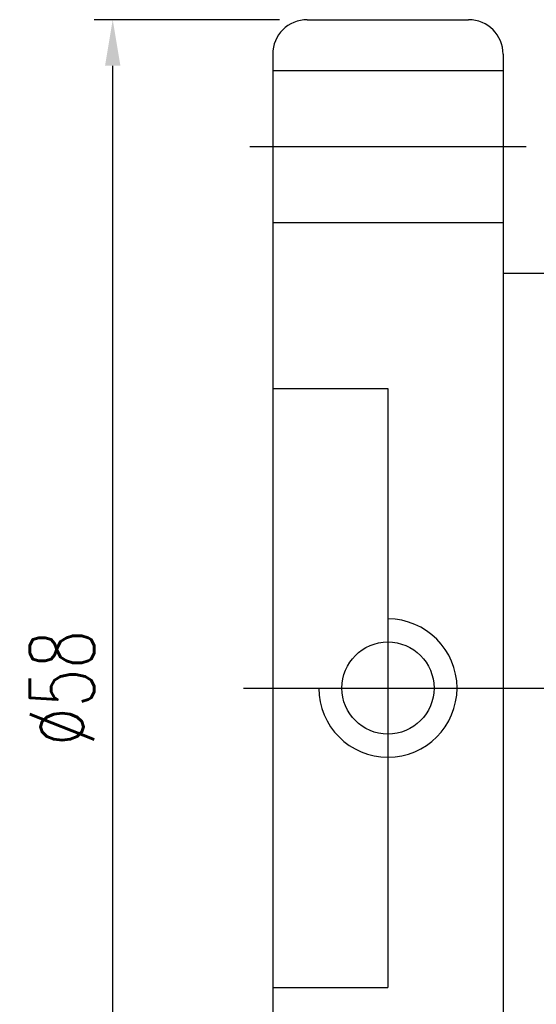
# Model space of a CAD drawing. Extents: x 11 to 593, y 42 to 154.
# Tile 3 of 48: x 107 to 130, y 87 to 130. Entities that reach past the tile are written whole.
import ezdxf

# ---------------------------------------------------------------- set-up
doc = ezdxf.new("R2010")
doc.units = 0
doc.header["$LTSCALE"] = 3
doc.header["$MEASUREMENT"] = 0
doc.header["$PDMODE"] = 1
doc.layers.get('DEFPOINTS').update_dxf_attribs({"linetype": 'CONTINUOUS'})
doc.layers.add('DIM', color=4, linetype='CONTINUOUS')
doc.styles.add('DIM-7', font='SIMPLEX.shx', dxfattribs={"width": 0.7, "bigfont": 'chineset.shx'})
doc.dimstyles.new('CNS', dxfattribs={"dimtxt": 3.5, "dimasz": 2.5, "dimexe": 1, "dimexo": 1.5, "dimgap": 0.09, "dimtad": 0, "dimdsep": 46, "dimtxsty": 'DIM-7', "dimcen": 0.09, "dimclrd": 1, "dimclre": 1, "dimclrt": 4, "dimadec": 0, "dimazin": 0, "dimtfac": 1, "dimtix": 1, "dimtmove": 2, "dimatfit": 3, "dimfxl": 1, "dimtvp": 0.971429, "dimtolj": 1, "dimarcsym": 0})

# ---------------------------------------------------------------- blocks, each defined once
blk = doc.blocks.new('*D3')
at = {"layer": 'DEFPOINTS', "color": 0, "transparency": 16777216}
for p in [(111.501, 130.098), (119.947, 130.098), (119.947, 72.098)]:
    blk.add_point(p, dxfattribs=at)
at = {"layer": 'DIM', "color": 7, "lineweight": -2, "transparency": 16777216}
for p, q in [((118.747, 130.098), (110.701, 130.098)), ((111.501, 74.098), (111.501, 128.098)), ((118.747, 72.098), (110.701, 72.098))]:
    blk.add_line(p, q, dxfattribs=at)
at = {"layer": 'DIM', "color": 7, "transparency": 16777216}
for points in [[(111.167, 128.098), (111.834, 128.098), (111.501, 130.098)], [(111.167, 74.098), (111.834, 74.098), (111.501, 72.098)]]:
    blk.add_solid(points, dxfattribs=at)
at = {"layer": 'DIM', "color": 7, "transparency": 16777216, "insert": (109.301, 101.098), "char_height": 2.8, "attachment_point": 5, "rotation": 90, "style": 'DIM-7'}
blk.add_mtext('\\A1;%%c58', dxfattribs=at)

msp = doc.modelspace()

# ---------------------------------------------------------------- linework, layer by layer
at = {"layer": 'DIM', "color": 7}
for p, q in [((119.947, 130.098), (126.947, 130.098)), ((118.447, 128.598), (118.447, 73.598)), ((128.447, 128.598), (128.447, 73.598)), ((118.447, 127.898), (128.447, 127.898)), ((117.447, 124.598), (129.447, 124.598)), ((118.447, 123.598), (118.447, 78.598)), ((118.447, 121.298), (128.447, 121.298)), ((128.447, 119.098), (155.947, 119.098)), ((118.447, 114.098), (123.447, 114.098)), ((123.447, 114.098), (123.447, 88.098)), ((117.173, 101.098), (198.447, 101.098)), ((118.447, 88.098), (123.447, 88.098))]:
    msp.add_line(p, q, dxfattribs=at)
msp.add_circle((123.447, 101.098), 2, dxfattribs=at)
for centre, radius, start, end in [((119.947, 128.598), 1.5, 90, 180), ((126.947, 128.598), 1.5, 0, 90), ((123.447, 101.098), 3, 180, 90)]:
    msp.add_arc(centre, radius, start, end, dxfattribs=at)

# ---------------------------------------------------------------- dimensions: what is measured, and where the dimension line sits
dim = msp.add_linear_dim(base=(111.501, 130.098), p1=(119.947, 72.098), p2=(119.947, 130.098), angle=90, text='%%c<>', dimstyle='CNS', override={"dimscale": 0.8, "dimgap": 1, "dimtad": 1, "dimclrd": 7, "dimclre": 7, "dimclrt": 7, "dimtp": 0.3, "dimtm": -0.1, "dimtfac": 0.6, "dimtmove": 0}, dxfattribs=at)
dim.commit()
dim.dimension.update_dxf_attribs({"geometry": '*D3', "text_midpoint": (109.301, 101.098)})

doc.saveas('drawing.dxf')
